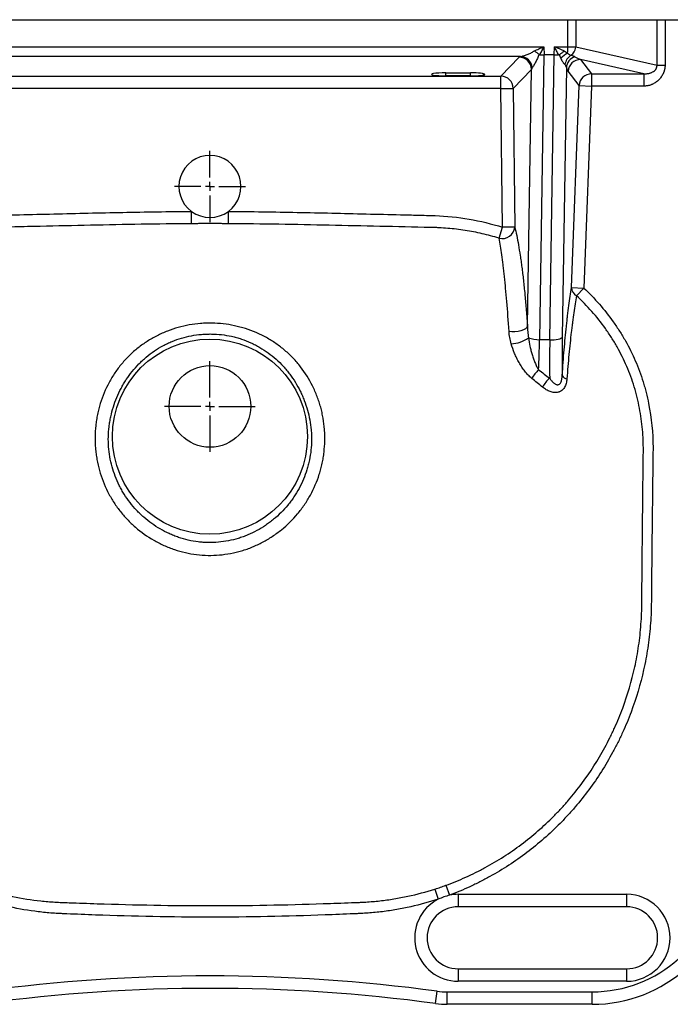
# Model space of a CAD drawing. Header units: millimetres. Extents: x 3 to 415, y 5 to 292.
# Tile 4 of 10: x 68 to 120, y 110 to 189. Entities that reach past the tile are written whole.
import ezdxf

# ---------------------------------------------------------------- set-up
doc = ezdxf.new("R2010")
doc.units = ezdxf.units.MM
doc.layers.add('FORMAT', color=179, linetype='Continuous')

# ---------------------------------------------------------------- blocks, each defined once
blk = doc.blocks.new('SW_CENTERMARKSYMBOL_2')
at = {"layer": 'FORMAT', "color": 0}
for p, q in [((0, 0.726), (0, 3.649)), ((-0.726, 0), (-3.649, 0)), ((0, 0), (-0.363, 0)), ((0, 0), (0, 0.363)), ((0, 0), (0, -0.363)), ((0, 0), (0.363, 0)), ((0.726, 0), (3.649, 0)), ((0, -0.726), (0, -3.649))]:
    blk.add_line(p, q, dxfattribs=at)
blk = doc.blocks.new('SW_CENTERMARKSYMBOL_3')
at = {"layer": 'FORMAT', "color": 0}
for p, q in [((0, 0.726), (0, 2.863)), ((-0.726, 0), (-2.863, 0)), ((0, 0), (-0.363, 0)), ((0, 0), (0, 0.363)), ((0, 0), (0, -0.363)), ((0, 0), (0.363, 0)), ((0.726, 0), (2.863, 0)), ((0, -0.726), (0, -2.863))]:
    blk.add_line(p, q, dxfattribs=at)

msp = doc.modelspace()

# ---------------------------------------------------------------- linework, layer by layer
at = {"color": 7, "linetype": 'Continuous', "lineweight": 25}
for p, q in [((54.119, 189.4635), (111.7815, 189.4635)), ((111.7815, 187.2892), (111.7815, 189.4635)), ((111.7815, 189.4635), (112.4289, 189.4635)), ((112.4289, 189.4635), (112.4289, 187.2892)), ((112.4289, 189.4635), (118.9722, 189.4635)), ((118.9722, 185.8143), (118.9722, 189.4635)), ((118.9722, 189.4635), (119.6196, 189.4635)), ((119.6196, 189.4635), (119.6196, 185.8143)), ((119.6196, 189.4635), (142.6645, 189.4635)), ((56.041, 187.2849), (109.8595, 187.2849)), ((109.8595, 187.2849), (109.8669, 186.6364)), ((110.6864, 186.6236), (110.7117, 187.2849)), ((110.7117, 187.2849), (111.7813, 187.2849)), ((111.7813, 187.2849), (112.4258, 187.2419)), ((111.7815, 187.2892), (112.4289, 187.2892)), ((112.4289, 187.2892), (118.9722, 185.8143)), ((107.9794, 186.5035), (57.9211, 186.5035)), ((106.3938, 184.9148), (107.8554, 186.4462)), ((109.8633, 186.6365), (109.503, 163.6954)), ((110.6864, 186.6236), (109.8669, 186.6364)), ((110.329, 163.6824), (110.6894, 186.6235)), ((111.6697, 185.6046), (111.3287, 163.9024)), ((117.9183, 185.11), (112.8026, 186.263)), ((112.8026, 186.263), (113.6862, 185.11)), ((59.5067, 184.9148), (106.3938, 184.9148)), ((101.9503, 185.181), (103.9503, 185.181)), ((103.9503, 184.9408), (101.9503, 184.9408)), ((106.3938, 183.9203), (106.3938, 184.9148)), ((108.8503, 185.4631), (107.3886, 183.9316)), ((108.5258, 164.809), (108.8503, 185.4631)), ((112.6905, 184.1536), (111.8069, 185.3067)), ((113.6862, 185.11), (117.9183, 185.11)), ((113.6862, 185.11), (113.6862, 184.1155)), ((112.0677, 167.8958), (112.6905, 184.1536)), ((112.6905, 184.1536), (113.6862, 184.1155)), ((113.6862, 184.1155), (113.0634, 167.8577)), ((117.9183, 184.1155), (113.6862, 184.1155)), ((106.3938, 183.9203), (59.5067, 183.9203)), ((106.3938, 183.9203), (107.3886, 183.9316)), ((106.5213, 172.7514), (106.3938, 183.9203)), ((107.3886, 183.9316), (107.5161, 172.7628)), ((81.4684, 173.0319), (81.463, 174.0255)), ((84.4321, 173.0319), (84.4375, 174.0255)), ((106.2437, 171.867), (106.5213, 172.7514)), ((107.5161, 172.7628), (106.5213, 172.7514)), ((112.0677, 167.8958), (113.0634, 167.8577)), ((112.4821, 167.2372), (113.0634, 167.8577)), ((110.329, 163.6824), (109.503, 163.6954)), ((101.9578, 119.7595), (102.2544, 118.9651)), ((101.083, 119.4607), (101.3502, 118.6478)), ((102.9503, 119.035), (102.9503, 118.035)), ((102.9503, 119.035), (116.5217, 119.035)), ((116.5217, 119.035), (116.5217, 118.035)), ((116.5217, 118.035), (102.9503, 118.035)), ((102.9503, 113.035), (102.9503, 112.035)), ((102.9503, 113.035), (116.5217, 113.035)), ((116.5217, 113.035), (116.5217, 112.035)), ((116.5217, 112.035), (102.9503, 112.035)), ((101.1172, 110.2421), (101.2511, 111.2331)), ((102.0734, 111.1778), (113.7399, 111.1778)), ((102.0734, 110.1778), (102.0734, 111.1778)), ((113.7399, 110.1778), (113.7399, 111.1778)), ((113.7399, 110.1778), (102.0734, 110.1778))]:
    msp.add_line(p, q, dxfattribs=at)
at = {"color": 8, "linetype": 'Continuous', "lineweight": 25}
for p, q in [((101.9503, 184.9408), (101.9503, 185.181)), ((103.9503, 184.9408), (103.9503, 185.181))]:
    msp.add_line(p, q, dxfattribs=at)
at = {"color": 7, "linetype": 'Continuous', "lineweight": 25, "flags": 128}
for points in [[(108.5258, 164.809), (108.4746, 164.6905), (108.3652, 164.5787), (108.2043, 164.4803), (108.0018, 164.4015), (107.7703, 164.3472), (107.5241, 164.3207), (107.2782, 164.3235), (107.048, 164.3557)], [(110.329, 163.6824), (110.5134, 163.6839), (110.6916, 163.6943), (110.8576, 163.713), (111.0055, 163.7396), (111.1304, 163.7731), (111.228, 163.8123), (111.2949, 163.8559), (111.3287, 163.9024)]]:
    msp.add_lwpolyline(points, dxfattribs=at)
at = {"color": 7, "linetype": 'Continuous', "lineweight": 25}
for centre, radius in [((82.9503, 155.8921), 7.8571), ((82.9503, 158.3207), 3.2857)]:
    msp.add_circle(centre, radius, dxfattribs=at)
for centre, radius, start, end in [((107.8434, 185.4392), 1.0071, 1.359946, 89.315309), ((107.9111, 185.4993), 1.0065, 5.010238, 86.106444), ((112.5784, 185.1833), 1.7878, 116.972833, 139.049583), ((112.5906, 185.7099), 1.0463, 121.958826, 171.854922), ((112.6653, 185.5367), 0.9979, 108.516212, 176.096496), ((112.8115, 185.2573), 1.0058, 90.503196, 177.187985), ((106.3818, 183.9077), 1.0071, 1.359946, 89.315309), ((113.695, 184.1043), 1.0058, 90.503196, 177.187985), ((82.9503, 176.035), 2.5, 306.505598, 233.494402), ((82.9503, 176.035), 2.5, 233.494402, 306.505598), ((106.4954, 172.8611), 1.0254, 255.79406, 354.500649), ((112.8919, 167.9547), 0.8263, 184.085824, 240.266887), ((107.1113, 165.9325), 2.5672, 272.597636, 305.81379), ((109.438, 165.9478), 2.2533, 248.538981, 271.652806), ((111.3945, 159.1542), 2.8826, 132.832916, 150.465459), ((111.9718, 158.6857), 2.5225, 130.8405, 151.750198), ((111.7909, 161.0604), 0.5245, 208.906351, 261.164709), ((113.7399, 121.6064), 10.4286, 270, 353.62063), ((113.7399, 121.6064), 11.4286, 270, 353.62063), ((102.9503, 115.535), 3.5, 90, 101.468064), ((116.5217, 115.535), 3.5, 270, 90), ((102.9503, 115.535), 3.5, 117.203802, 270), ((102.9503, 115.535), 2.5, 90, 270), ((116.5217, 115.535), 2.5, 270, 90), ((82.9503, -24.2508), 136.7143, 82.307188, 97.692812), ((82.9503, -24.2508), 135.7143, 82.307188, 97.692812), ((102.0734, 117.3207), 6.1429, 262.307188, 270), ((102.0734, 117.3207), 7.1429, 262.307188, 270)]:
    msp.add_arc(centre, radius, start, end, dxfattribs=at)
for centre, major_axis, ratio, start_param, end_param in [((111.736, 187.2849), (0.0048, 0.7857), 0.0577296, 4.0092807, 4.7127404), ((111.7027, 187.2924), (0.0772, -0.0174), 0.9022237, 0.1400929, 0.2006226), ((111.736, 187.2849), (0.1524, 0.7708), 0.8777942, 3.8116954, 4.8292628), ((111.7027, 187.2924), (0.1728, 0.7665), 0.9209645, 4.8524818, 4.9130116), ((109.8444, 186.4237), (2.0003, 0.0013), 0.111918, 2.7715598, 3.035041), ((109.8654, 186.7678), (1.0001, -0.0021), 0.1312768, 4.365894, 4.7106087), ((109.9096, 182.8922), (-0.0505, 3.7442), 0.2670444, 6.2753843, 6.2789449), ((110.5431, 182.8823), (0.1498, 3.7411), 0.2670792, 0.0035304, 0.0064944), ((110.6914, 186.7548), (0.9997, -0.027), 0.1312768, 4.713871, 5.077523), ((112.9039, 187.0216), (1.2834, -0.6107), 0.5196928, 4.5211141, 4.8781286), ((109.8444, 185.4292), (1.0003, 0.0264), 0.4813459, 2.7531336, 3.0166148), ((111.9082, 187.0598), (-0.0246, 1.8333), 0.23048, 2.4846059, 2.8416203), ((101.9503, 185.0609), (1.1429, 0), 0.1051042, 1.5707963, 4.712389), ((103.9503, 185.0609), (1.1429, 0), 0.1051042, 4.712389, 7.8539816), ((108.5096, 166.5173), (-0.0993, 10.8741), 0.0921461, 4.2077932, 4.4490389), ((111.2366, 166.4744), (0.395, 10.8664), 0.0767168, 1.8334395, 2.1453946), ((112.2323, 166.4363), (0.3795, 9.8665), 0.0844809, 1.8337786, 2.181234)]:
    msp.add_ellipse(centre, major_axis=major_axis, ratio=ratio, start_param=start_param, end_param=end_param, dxfattribs=at)
for points, knots in [([(109.0658, 186.9522), (109.1969, 187.0068), (109.329, 187.0621), (109.5938, 187.1732), (109.7266, 187.229), (109.8595, 187.2849)], [0, 0, 0, 0, 0.5, 0.5, 1, 1, 1, 1]), ([(109.5255, 186.645), (109.5809, 186.7506), (109.6365, 186.8571), (109.7478, 187.0705), (109.8036, 187.1776), (109.8595, 187.2849)], [0, 0, 0, 0, 0.5, 0.5, 1, 1, 1, 1]), ([(111.5217, 186.9368), (111.3881, 186.9938), (111.2533, 187.0517), (110.983, 187.1679), (110.8475, 187.2263), (110.7117, 187.2849)], [0, 0, 0, 0, 0.5, 0.5, 1, 1, 1, 1]), ([(111.0451, 186.6226), (110.9899, 186.7317), (110.9343, 186.842), (110.8232, 187.0628), (110.7676, 187.1737), (110.7117, 187.2849)], [0, 0, 0, 0, 0.5, 0.5, 1, 1, 1, 1]), ([(107.9794, 186.5035), (108.0157, 186.5081), (108.0555, 186.5158), (108.1395, 186.5355), (108.1837, 186.5474), (108.3185, 186.5873), (108.4123, 186.6193), (108.6036, 186.6925), (108.7005, 186.7333), (108.8434, 186.8037), (108.8905, 186.8287), (108.9589, 186.8703), (108.9813, 186.8849), (109.0249, 186.9164), (109.046, 186.9332), (109.0658, 186.9522)], [0, 0, 0, 0, 0.125, 0.125, 0.25, 0.25, 0.5, 0.5, 0.75, 0.75, 0.875, 0.875, 0.9375, 0.9375, 1, 1, 1, 1]), ([(109.4461, 186.6763), (109.4141, 186.562), (109.3732, 186.4533), (109.2847, 186.2439), (109.237, 186.1436), (109.1404, 185.9537), (109.0917, 185.8649), (109.0212, 185.7456), (108.998, 185.7079), (108.9537, 185.6404), (108.9327, 185.6107), (108.9138, 185.5872)], [0, 0, 0, 0, 0.25, 0.25, 0.5, 0.5, 0.75, 0.75, 0.875, 0.875, 1, 1, 1, 1]), ([(109.4461, 186.6763), (109.3876, 186.7283), (109.3266, 186.7775), (109.2313, 186.847), (109.1988, 186.8694), (109.1492, 186.9017), (109.1326, 186.9122), (109.0993, 186.9326), (109.0824, 186.9427), (109.0658, 186.9522)], [0, 0, 0, 0, 0.5, 0.5, 0.75, 0.75, 0.875, 0.875, 1, 1, 1, 1]), ([(109.5255, 186.645), (109.5112, 186.6457), (109.4971, 186.6483), (109.4698, 186.6587), (109.4574, 186.6663), (109.4461, 186.6763)], [0, 0, 0, 0, 0.5, 0.5, 1, 1, 1, 1]), ([(111.128, 186.654), (111.1162, 186.6435), (111.1031, 186.6356), (111.0746, 186.6252), (111.06, 186.6229), (111.0451, 186.6226)], [0, 0, 0, 0, 0.5, 0.5, 1, 1, 1, 1]), ([(111.128, 186.654), (111.1883, 186.7077), (111.2513, 186.7584), (111.3501, 186.8296), (111.3838, 186.8526), (111.4352, 186.8856), (111.4524, 186.8962), (111.4869, 186.917), (111.5045, 186.9272), (111.5217, 186.9368)], [0, 0, 0, 0, 0.5, 0.5, 0.75, 0.75, 0.875, 0.875, 1, 1, 1, 1]), ([(111.5548, 185.8581), (111.5277, 185.8794), (111.4989, 185.9076), (111.4551, 185.9579), (111.4404, 185.976), (111.411, 186.0149), (111.3962, 186.0357), (111.3243, 186.1438), (111.2718, 186.2442), (111.2281, 186.355)], [0, 0, 0, 0, 0.25, 0.25, 0.375, 0.375, 0.5, 0.5, 1, 1, 1, 1]), ([(111.5217, 186.9368), (111.5577, 186.9028), (111.5984, 186.8744), (111.6814, 186.8224), (111.7242, 186.7988), (111.7675, 186.7766)], [0, 0, 0, 0, 0.5, 0.5, 1, 1, 1, 1]), ([(111.7675, 186.7766), (111.8113, 186.7221), (111.8605, 186.6818), (111.9563, 186.6223), (112.0004, 186.6049), (112.0367, 186.5976)], [0, 0, 0, 0, 0.5, 0.5, 1, 1, 1, 1]), ([(112.0367, 186.5976), (112.1015, 186.585), (112.1596, 186.5684), (112.2633, 186.5293), (112.3089, 186.5068), (112.3483, 186.4829)], [0, 0, 0, 0, 0.5, 0.5, 1, 1, 1, 1]), ([(111.6697, 185.6046), (111.665, 185.654), (111.6545, 185.7019), (111.6274, 185.7672), (111.6164, 185.7879), (111.5895, 185.826), (111.5736, 185.8434), (111.5548, 185.8581)], [0, 0, 0, 0, 0.5, 0.5, 0.75, 0.75, 1, 1, 1, 1]), ([(117.9183, 185.11), (117.9312, 185.1095), (117.9576, 185.1086), (117.9979, 185.1086), (118.0398, 185.1096), (118.0833, 185.1119), (118.1432, 185.1167), (118.2185, 185.1261), (118.309, 185.1429), (118.3967, 185.165), (118.4789, 185.1922), (118.5516, 185.2219), (118.646, 185.2685), (118.755, 185.3406), (118.8441, 185.4331), (118.8931, 185.5062), (118.9187, 185.5535), (118.9396, 185.6027), (118.9557, 185.6537), (118.9666, 185.7062), (118.9727, 185.76), (118.9724, 185.7961), (118.9722, 185.8143)], [0, 0, 0, 0, 0.0273892, 0.0560894, 0.0861019, 0.1174282, 0.1500692, 0.2162647, 0.2827295, 0.3524156, 0.4158716, 0.4731446, 0.524299, 0.6448006, 0.7504685, 0.7869764, 0.8227924, 0.8581535, 0.8933054, 0.9284986, 0.9639823, 1, 1, 1, 1]), ([(119.6196, 185.8143), (119.6195, 185.7984), (119.6192, 185.7665), (119.617, 185.7188), (119.6135, 185.6713), (119.6086, 185.624), (119.6022, 185.5769), (119.5945, 185.53), (119.5853, 185.4834), (119.5747, 185.4369), (119.5627, 185.3907), (119.5493, 185.3447), (119.5345, 185.2988), (119.5183, 185.2533), (119.5007, 185.2079), (119.4816, 185.1627), (119.4262, 185.0408), (119.3154, 184.8499), (119.1177, 184.6155), (118.8845, 184.4167), (118.6817, 184.2986), (118.534, 184.234), (118.4493, 184.2023), (118.3635, 184.1755), (118.2766, 184.1536), (118.1886, 184.1365), (118.0995, 184.1244), (118.0093, 184.1168), (117.9487, 184.1159), (117.9183, 184.1155)], [0, 0, 0, 0, 0.0180166, 0.035969, 0.0538731, 0.0717446, 0.0895998, 0.1074546, 0.1253252, 0.1432276, 0.1611776, 0.1791912, 0.197284, 0.2154715, 0.2337688, 0.2521909, 0.2707524, 0.3847931, 0.4998146, 0.6150596, 0.7287404, 0.7629753, 0.7969104, 0.8306475, 0.8642902, 0.897943, 0.9317103, 0.9656955, 1, 1, 1, 1]), ([(118.9722, 185.8143), (119.0008, 185.8143), (119.038, 185.8143), (119.1271, 185.8143), (119.1789, 185.8143), (119.2928, 185.8143), (119.3549, 185.8143), (119.4845, 185.8143), (119.5521, 185.8143), (119.6196, 185.8143)], [0, 0, 0, 0, 0.25, 0.25, 0.5, 0.5, 0.75, 0.75, 1, 1, 1, 1]), ([(117.9183, 185.11), (117.9183, 185.0983), (117.9183, 185.0668), (117.9183, 184.9849), (117.9183, 184.9519), (117.9183, 184.8755), (117.9183, 184.8321), (117.9183, 184.737), (117.9183, 184.6854), (117.9183, 184.5767), (117.9183, 184.5198), (117.9183, 184.3461), (117.9183, 184.227), (117.9183, 184.1155)], [0, 0, 0, 0, 0.25, 0.25, 0.375, 0.375, 0.5, 0.5, 0.625, 0.625, 0.75, 0.75, 1, 1, 1, 1]), ([(59.3792, 172.7514), (60.2743, 173.0323), (61.1766, 173.2482), (62.9948, 173.5592), (63.9106, 173.6542), (65.0636, 173.6991), (65.2947, 173.7034), (65.7567, 173.7141), (65.9877, 173.7196), (66.6807, 173.7359), (67.1427, 173.7469), (68.5285, 173.7802), (69.4524, 173.8028), (72.2241, 173.87), (74.0719, 173.9144), (77.7675, 173.9873), (79.6153, 174.0154), (81.463, 174.0255)], [0, 0, 0, 0, 0.125, 0.125, 0.25, 0.25, 0.28125, 0.28125, 0.3125, 0.3125, 0.375, 0.375, 0.5, 0.5, 0.75, 0.75, 1, 1, 1, 1]), ([(84.4375, 174.0255), (86.2878, 174.0154), (88.1381, 173.9872), (91.8387, 173.9142), (93.6889, 173.8697), (96.4643, 173.8024), (97.3894, 173.7798), (98.7771, 173.7464), (99.2397, 173.7354), (99.9335, 173.7191), (100.1648, 173.7137), (100.6274, 173.7029), (100.8588, 173.6984), (102.0124, 173.6524), (102.9266, 173.5564), (104.7374, 173.2451), (105.634, 173.0299), (106.5213, 172.7514)], [0, 0, 0, 0, 0.25, 0.25, 0.5, 0.5, 0.625, 0.625, 0.6875, 0.6875, 0.71875, 0.71875, 0.75, 0.75, 0.875, 0.875, 1, 1, 1, 1]), ([(81.4684, 173.0319), (78.756, 173.0178), (76.0436, 172.9669), (71.975, 172.8803), (70.6188, 172.8497), (68.5845, 172.8046), (67.9064, 172.7897), (66.8892, 172.7677), (66.5502, 172.7605), (66.0416, 172.7497), (65.7873, 172.7444), (65.4907, 172.7382), (65.3423, 172.7352), (65.2682, 172.7336), (65.2364, 172.733), (65.2152, 172.7325), (65.2046, 172.7323), (65.194, 172.7321)], [0, 0, 0, 0, 0.5, 0.5, 0.75, 0.75, 0.875, 0.875, 0.9375, 0.9375, 0.96875, 0.984375, 0.9921875, 0.9960938, 0.9980469, 0.9980469, 1, 1, 1, 1]), ([(84.4321, 173.0319), (84.3084, 173.0325), (84.1853, 173.034), (83.9397, 173.0378), (83.8173, 173.0401), (83.5723, 173.0446), (83.4499, 173.0468), (83.2044, 173.05), (83.0813, 173.0509), (82.8343, 173.051), (82.7104, 173.0501), (82.4618, 173.047), (82.3381, 173.0448), (82.0906, 173.0402), (81.9669, 173.0379), (81.7183, 173.034), (81.5935, 173.0325), (81.4684, 173.0319)], [0, 0, 0, 0, 0.125, 0.125, 0.25, 0.25, 0.375, 0.375, 0.5, 0.5, 0.625, 0.625, 0.75, 0.75, 0.875, 0.875, 1, 1, 1, 1]), ([(100.7065, 172.7321), (99.3503, 172.76), (97.9941, 172.7896), (95.2817, 172.8497), (93.9255, 172.8803), (89.8569, 172.9669), (87.1445, 173.0178), (84.4321, 173.0319)], [0, 0, 0, 0, 0.25, 0.25, 0.5, 0.5, 1, 1, 1, 1]), ([(106.2437, 171.867), (105.7947, 172.0044), (105.3415, 172.1253), (104.427, 172.3347), (103.9654, 172.4231), (103.04, 172.5668), (102.5757, 172.6223), (101.8766, 172.6815), (101.6432, 172.6972), (101.2924, 172.7148), (101.1169, 172.7221), (100.9118, 172.728), (100.8092, 172.7303), (100.7652, 172.7311), (100.7359, 172.7316), (100.7212, 172.7319), (100.7065, 172.7321)], [0, 0, 0, 0, 0.25, 0.25, 0.5, 0.5, 0.75, 0.75, 0.875, 0.875, 0.9375, 0.96875, 0.984375, 0.9921875, 0.9921875, 1, 1, 1, 1]), ([(107.5161, 172.7628), (107.6152, 172.338), (107.7121, 171.8646), (107.8532, 171.0626), (107.8995, 170.7798), (107.9679, 170.3295), (107.9905, 170.1749), (108.0351, 169.8581), (108.0572, 169.6958), (108.1006, 169.3633), (108.122, 169.193), (108.1642, 168.8442), (108.185, 168.6653), (108.2463, 168.1177), (108.2855, 167.7388), (108.3977, 166.559), (108.4656, 165.7154), (108.5258, 164.809)], [0, 0, 0, 0, 0.25, 0.25, 0.375, 0.375, 0.4375, 0.4375, 0.5, 0.5, 0.5625, 0.5625, 0.625, 0.625, 0.75, 0.75, 1, 1, 1, 1]), ([(107.048, 164.3557), (106.994, 165.2171), (106.9352, 166.0171), (106.8416, 167.1339), (106.8095, 167.4922), (106.7599, 168.0096), (106.7432, 168.1783), (106.7095, 168.5074), (106.6925, 168.6679), (106.6583, 168.9813), (106.641, 169.1342), (106.6063, 169.4325), (106.5888, 169.578), (106.5356, 170.0017), (106.4998, 170.2677), (106.3916, 171.022), (106.3184, 171.4671), (106.2437, 171.867)], [0, 0, 0, 0, 0.25, 0.25, 0.375, 0.375, 0.4375, 0.4375, 0.5, 0.5, 0.5625, 0.5625, 0.625, 0.625, 0.75, 0.75, 1, 1, 1, 1]), ([(113.0634, 167.8577), (113.5064, 167.4427), (113.9268, 167.0082), (114.7223, 166.0998), (115.0973, 165.6259), (115.5368, 165.0081), (115.6232, 164.8832), (115.7922, 164.6322), (115.8749, 164.5058), (116.1177, 164.1242), (116.2725, 163.8664), (116.7157, 163.0832), (116.983, 162.5478), (117.4604, 161.4501), (117.6704, 160.8878), (117.8956, 160.1674), (117.9388, 160.0224), (118.0213, 159.7307), (118.0607, 159.5838), (118.1722, 159.1436), (118.2377, 158.8495), (118.5282, 157.3764), (118.647, 156.1901), (118.6493, 154.8464), (118.6471, 154.6969), (118.6433, 154.398), (118.6376, 153.9497), (118.6244, 152.9036), (118.6135, 152.0069), (118.5922, 150.2136), (118.5786, 149.0181), (118.5529, 146.627), (118.5408, 145.4315), (118.5266, 143.937), (118.5224, 143.4887), (118.5183, 143.0403), (118.5156, 142.7414), (118.5146, 142.592), (118.5058, 141.8448), (118.4779, 141.2474), (118.4049, 140.3521), (118.3753, 140.0533), (118.3058, 139.4586), (118.266, 139.1626), (118.1317, 138.2789), (118.022, 137.6953), (117.634, 135.9609), (117.2971, 134.8264), (116.6729, 133.1576), (116.4448, 132.6068), (116.1342, 131.9255), (116.0708, 131.7895), (115.9418, 131.5191), (115.8761, 131.3847), (115.6761, 130.9836), (115.5383, 130.7192), (114.8281, 129.412), (114.1913, 128.4133), (113.1337, 126.9855), (112.7641, 126.5213), (112.1835, 125.8429), (111.9856, 125.6198), (111.581, 125.1796), (111.3737, 124.9622), (110.3216, 123.8971), (109.4285, 123.1141), (107.5417, 121.6835), (106.5479, 121.0359), (105.3712, 120.3863), (105.2396, 120.3152), (104.9748, 120.1753), (104.8414, 120.1064), (104.44, 119.9037), (104.1707, 119.7738), (103.3579, 119.4002), (102.8094, 119.1723), (102.2544, 118.9651)], [0, 0, 0, 0, 0.03125, 0.03125, 0.0625, 0.0625, 0.0703125, 0.0703125, 0.078125, 0.078125, 0.09375, 0.09375, 0.125, 0.125, 0.15625, 0.15625, 0.1640625, 0.1640625, 0.171875, 0.171875, 0.1875, 0.1875, 0.25, 0.25, 0.2578125, 0.2578125, 0.265625, 0.28125, 0.3125, 0.3125, 0.375, 0.375, 0.4375, 0.4375, 0.453125, 0.4609375, 0.4609375, 0.46875, 0.46875, 0.5, 0.5, 0.515625, 0.515625, 0.53125, 0.53125, 0.5625, 0.5625, 0.625, 0.625, 0.65625, 0.65625, 0.6640625, 0.6640625, 0.671875, 0.671875, 0.6875, 0.6875, 0.75, 0.75, 0.78125, 0.78125, 0.796875, 0.796875, 0.8125, 0.8125, 0.875, 0.875, 0.9375, 0.9375, 0.9453125, 0.9453125, 0.953125, 0.953125, 0.96875, 0.96875, 1, 1, 1, 1]), ([(111.3317, 160.8068), (111.3813, 161.5301), (111.4345, 162.2182), (111.5477, 163.533), (111.6076, 164.1595), (111.6863, 164.9071), (111.7022, 165.0551), (111.7343, 165.3456), (111.7504, 165.4883), (111.7991, 165.9084), (111.8319, 166.1783), (111.9313, 166.96), (111.9989, 167.4439), (112.0677, 167.8958)], [0, 0, 0, 0, 0.25, 0.25, 0.5, 0.5, 0.5625, 0.5625, 0.625, 0.625, 0.75, 0.75, 1, 1, 1, 1]), ([(101.9578, 119.7595), (102.4988, 119.9563), (103.0337, 120.1735), (103.8265, 120.5305), (104.0892, 120.6546), (104.4809, 120.8488), (104.611, 120.9148), (104.8693, 121.0489), (104.9976, 121.117), (106.1455, 121.7401), (107.1152, 122.3631), (108.9564, 123.7432), (109.828, 124.5), (110.752, 125.4286), (110.854, 125.5329), (111.0557, 125.7431), (111.1554, 125.8489), (111.4513, 126.1687), (111.6442, 126.3849), (112.2101, 127.0425), (112.5701, 127.4927), (113.6, 128.8782), (114.2195, 129.8482), (114.9093, 131.1191), (115.043, 131.3763), (115.2372, 131.7664), (115.3008, 131.8972), (115.4259, 132.1602), (115.4874, 132.2925), (115.7881, 132.9549), (116.0085, 133.4904), (116.6106, 135.1133), (116.9338, 136.2167), (117.3025, 137.9039), (117.4059, 138.4717), (117.5312, 139.3316), (117.5681, 139.6196), (117.6317, 140.1983), (117.6585, 140.4888), (117.7231, 141.3595), (117.7456, 141.9403), (117.7477, 142.5579), (117.7481, 142.5942), (117.7487, 142.6668), (117.7496, 142.7758), (117.7517, 143.0301), (117.756, 143.5386), (117.7699, 145.1368), (117.7834, 146.5897), (117.8176, 150.0765), (117.8426, 152.401), (117.8709, 154.871), (117.8704, 155.0161), (117.8661, 155.3062), (117.8622, 155.4511), (117.8449, 155.8854), (117.826, 156.1744), (117.7483, 157.0399), (117.6677, 157.6149), (117.504, 158.4743), (117.4426, 158.7603), (117.3022, 159.331), (117.2234, 159.6166), (116.9649, 160.4606), (116.7629, 161.0091), (116.3019, 162.0791), (116.0431, 162.6005), (115.613, 163.3627), (115.4627, 163.6135), (115.1479, 164.1083), (114.9833, 164.3525), (114.4693, 165.0737), (114.1033, 165.534), (113.3264, 166.4151), (112.9154, 166.8359), (112.4821, 167.2372)], [0, 0, 0, 0, 0.03125, 0.03125, 0.046875, 0.046875, 0.0546875, 0.0546875, 0.0625, 0.0625, 0.125, 0.125, 0.1875, 0.1875, 0.1953125, 0.1953125, 0.203125, 0.203125, 0.21875, 0.21875, 0.25, 0.25, 0.3125, 0.3125, 0.328125, 0.328125, 0.3359375, 0.3359375, 0.34375, 0.34375, 0.375, 0.375, 0.4375, 0.4375, 0.46875, 0.46875, 0.484375, 0.484375, 0.5, 0.5, 0.53125, 0.53125, 0.5332031, 0.5332031, 0.5351563, 0.5390625, 0.546875, 0.5625, 0.625, 0.625, 0.75, 0.75, 0.7578125, 0.7578125, 0.765625, 0.765625, 0.78125, 0.78125, 0.8125, 0.8125, 0.828125, 0.828125, 0.84375, 0.84375, 0.875, 0.875, 0.90625, 0.90625, 0.921875, 0.921875, 0.9375, 0.9375, 0.96875, 0.96875, 1, 1, 1, 1]), ([(112.4821, 167.2372), (112.409, 166.813), (112.3371, 166.3591), (112.2319, 165.6256), (112.1973, 165.3723), (112.1462, 164.978), (112.1295, 164.844), (112.0956, 164.5715), (112.0787, 164.4327), (111.9956, 163.7296), (111.9324, 163.1364), (111.8436, 162.1938), (111.8152, 161.8728), (111.7608, 161.2177), (111.7349, 160.8835), (111.7103, 160.5421)], [0, 0, 0, 0, 0.25, 0.25, 0.375, 0.375, 0.4375, 0.4375, 0.5, 0.5, 0.75, 0.75, 0.875, 0.875, 1, 1, 1, 1]), ([(81.8757, 146.3944), (81.2652, 146.468), (80.6705, 146.6025), (79.9465, 146.8447), (79.8026, 146.8968), (79.5169, 147.0087), (79.3756, 147.0686), (78.9582, 147.2571), (78.6879, 147.3954), (77.9003, 147.8473), (77.406, 148.1975), (76.828, 148.6986), (76.7143, 148.8022), (76.4932, 149.0137), (76.3856, 149.1217), (76.0715, 149.4528), (75.8737, 149.6828), (75.501, 150.1608), (75.3261, 150.4089), (75.0812, 150.7949), (75.0025, 150.9258), (74.851, 151.1925), (74.7785, 151.3278), (74.4342, 152.0092), (74.2148, 152.5742), (73.9682, 153.4509), (73.8998, 153.7481), (73.8186, 154.2014), (73.7948, 154.3529), (73.755, 154.6555), (73.7388, 154.8069), (73.6761, 155.5634), (73.6837, 156.1686), (73.7647, 156.9252), (73.7845, 157.0765), (73.8314, 157.3792), (73.859, 157.5307), (73.9211, 157.8306), (73.9555, 157.9793), (74.0121, 158.2006), (74.0317, 158.2741), (74.0733, 158.4203), (74.0949, 158.4931), (74.2974, 159.1454), (74.5312, 159.706), (74.8959, 160.381), (74.9725, 160.5146), (75.1313, 160.7763), (75.2137, 160.9047), (75.4699, 161.2826), (75.6526, 161.525), (76.0416, 161.9907), (76.248, 162.2139), (76.5759, 162.534), (76.6884, 162.6382), (76.9193, 162.8415), (77.0369, 162.9397), (77.3958, 163.2241), (77.6435, 163.4003), (78.1554, 163.7262), (78.419, 163.8769), (78.8264, 164.0835), (78.9642, 164.1492), (79.2439, 164.2741), (79.3861, 164.3334), (79.8147, 164.4999), (80.1039, 164.5962), (80.9816, 164.842), (81.58, 164.9494), (82.3449, 165.011), (82.4985, 165.0197), (82.8043, 165.0294), (82.9569, 165.0305), (83.4137, 165.0228), (83.7169, 165.0029), (84.3207, 164.9342), (84.6214, 164.8854), (85.0703, 164.7899), (85.22, 164.7542), (85.5169, 164.6758), (85.6641, 164.6331), (86.1018, 164.4943), (86.3884, 164.3877), (86.8106, 164.2067), (86.9501, 164.1428), (87.2263, 164.0078), (87.3622, 163.937), (87.6295, 163.7895), (87.7608, 163.7127), (88.019, 163.553), (88.1462, 163.4704), (88.5201, 163.2126), (88.7602, 163.0282), (89.222, 162.6344), (89.4438, 162.425), (89.7622, 162.0915), (89.8653, 161.9778), (90.0646, 161.7465), (90.161, 161.6287), (90.6268, 161.0292), (90.9486, 160.5166), (91.288, 159.8348), (91.3527, 159.6964), (91.4757, 159.4154), (91.534, 159.2728), (91.6428, 158.9868), (91.6936, 158.8429), (91.7881, 158.5535), (91.832, 158.4081), (91.9114, 158.1151), (91.9477, 157.9679), (92.0135, 157.6718), (92.0433, 157.523), (92.12, 157.0737), (92.1573, 156.7708), (92.1915, 156.3115), (92.1993, 156.1583), (92.2075, 155.8529), (92.2079, 155.7006), (92.1985, 155.2447), (92.1777, 154.9422), (92.125, 154.4905), (92.1038, 154.3403), (92.0542, 154.0407), (92.0262, 153.8911), (91.9625, 153.5928), (91.9269, 153.444), (91.8482, 153.1472), (91.8052, 153), (91.5738, 152.2725), (91.3348, 151.7155), (90.8969, 150.9169), (90.7376, 150.6568), (90.478, 150.2764), (90.3885, 150.1519), (90.2043, 149.9085), (90.1095, 149.7893), (89.6224, 149.2066), (89.1907, 148.7812), (88.598, 148.3009), (88.4768, 148.2075), (88.2289, 148.0259), (88.1032, 147.9385), (87.7211, 147.6863), (87.4596, 147.5314), (86.9231, 147.2477), (86.6482, 147.1189), (86.2257, 146.9453), (86.0829, 146.8913), (85.7939, 146.7898), (85.6473, 146.7424), (84.9128, 146.5256), (84.3162, 146.4137), (83.4079, 146.3364), (83.1029, 146.3259), (82.4882, 146.3365), (82.181, 146.3576), (81.8757, 146.3944)], [0, 0, 0, 0, 0.03125, 0.03125, 0.0390625, 0.0390625, 0.046875, 0.046875, 0.0625, 0.0625, 0.09375, 0.09375, 0.1015625, 0.1015625, 0.109375, 0.109375, 0.125, 0.125, 0.140625, 0.140625, 0.1484375, 0.1484375, 0.15625, 0.15625, 0.1875, 0.1875, 0.203125, 0.203125, 0.2109375, 0.2109375, 0.21875, 0.21875, 0.25, 0.25, 0.2578125, 0.2578125, 0.265625, 0.265625, 0.2734375, 0.2734375, 0.2773437, 0.2773437, 0.28125, 0.28125, 0.3125, 0.3125, 0.3203125, 0.3203125, 0.328125, 0.328125, 0.34375, 0.34375, 0.359375, 0.359375, 0.3671875, 0.3671875, 0.375, 0.375, 0.390625, 0.390625, 0.40625, 0.40625, 0.4140625, 0.4140625, 0.421875, 0.421875, 0.4375, 0.4375, 0.46875, 0.46875, 0.4765625, 0.4765625, 0.484375, 0.484375, 0.5, 0.5, 0.515625, 0.515625, 0.5234375, 0.5234375, 0.53125, 0.53125, 0.546875, 0.546875, 0.5546875, 0.5546875, 0.5625, 0.5625, 0.5703125, 0.5703125, 0.578125, 0.578125, 0.59375, 0.59375, 0.609375, 0.609375, 0.6171875, 0.6171875, 0.625, 0.625, 0.65625, 0.65625, 0.6640625, 0.6640625, 0.671875, 0.671875, 0.6796875, 0.6796875, 0.6875, 0.6875, 0.6953125, 0.6953125, 0.703125, 0.703125, 0.71875, 0.71875, 0.7265625, 0.7265625, 0.734375, 0.734375, 0.75, 0.75, 0.7578125, 0.7578125, 0.765625, 0.765625, 0.7734375, 0.7734375, 0.78125, 0.78125, 0.8125, 0.8125, 0.828125, 0.828125, 0.8359375, 0.8359375, 0.84375, 0.84375, 0.875, 0.875, 0.8828125, 0.8828125, 0.890625, 0.890625, 0.90625, 0.90625, 0.921875, 0.921875, 0.9296875, 0.9296875, 0.9375, 0.9375, 0.96875, 0.96875, 0.984375, 0.984375, 1, 1, 1, 1]), ([(82.0063, 147.4136), (82.1423, 147.397), (82.2785, 147.384), (82.5514, 147.3653), (82.6884, 147.3594), (83.0986, 147.3528), (83.37, 147.3629), (84.1779, 147.4345), (84.7083, 147.5372), (85.3608, 147.7358), (85.4909, 147.7792), (85.747, 147.872), (85.8733, 147.9216), (86.2478, 148.0794), (86.4914, 148.1962), (86.9668, 148.4527), (87.1986, 148.5925), (87.5372, 148.8197), (87.6487, 148.8985), (87.8678, 149.0616), (87.975, 149.1455), (88.4989, 149.5764), (88.8804, 149.9576), (89.3106, 150.4795), (89.3942, 150.5861), (89.5568, 150.8041), (89.6359, 150.9156), (89.8643, 151.2554), (90.0044, 151.4876), (90.3893, 152.2006), (90.5988, 152.6978), (90.8009, 153.3471), (90.8384, 153.4787), (90.9068, 153.7429), (90.9377, 153.8753), (91.0205, 154.2736), (91.0626, 154.5404), (91.12, 155.0765), (91.1353, 155.3458), (91.1385, 155.7517), (91.1362, 155.8874), (91.1249, 156.1592), (91.1159, 156.2959), (91.079, 156.7037), (91.0413, 156.9724), (90.9412, 157.504), (90.8795, 157.7671), (90.7319, 158.2874), (90.6468, 158.5449), (90.501, 158.9269), (90.4492, 159.0538), (90.3404, 159.3038), (90.2833, 159.4271), (89.9843, 160.0351), (89.7024, 160.4946), (89.295, 161.0344), (89.2108, 161.1406), (89.0366, 161.3495), (88.9465, 161.4524), (88.669, 161.7538), (88.4757, 161.9441), (88.0728, 162.3039), (87.8633, 162.4733), (87.4279, 162.7915), (87.2023, 162.9404), (86.8504, 163.1466), (86.7307, 163.2126), (86.4876, 163.3382), (86.3647, 163.3977), (85.9921, 163.566), (85.7386, 163.6648), (85.3504, 163.7932), (85.2198, 163.8327), (84.9558, 163.905), (84.8229, 163.9378), (84.4241, 164.0252), (84.1568, 164.0696), (83.6199, 164.1315), (83.3502, 164.1491), (82.9437, 164.1554), (82.8079, 164.1542), (82.5357, 164.145), (82.3989, 164.137), (81.7182, 164.0797), (81.1869, 163.9806), (80.4096, 163.7516), (80.1538, 163.6619), (79.7754, 163.5061), (79.6499, 163.4505), (79.4035, 163.3335), (79.2823, 163.272), (78.9247, 163.0786), (78.6943, 162.9376), (78.2485, 162.6332), (78.0329, 162.47), (77.7206, 162.2085), (77.6184, 162.1185), (77.4177, 161.9328), (77.3198, 161.8376), (77.0344, 161.5462), (76.8547, 161.3438), (76.516, 160.923), (76.3569, 160.7046), (76.1336, 160.365), (76.0618, 160.2499), (75.9233, 160.0156), (75.8564, 159.8961), (75.5373, 159.2925), (75.3312, 158.7922), (75.0883, 158.0185), (75.0184, 157.7567), (74.9315, 157.3577), (74.9054, 157.2233), (74.8596, 156.9544), (74.84, 156.82), (74.7586, 156.1477), (74.7454, 155.6096), (74.8054, 154.8019), (74.8389, 154.5327), (74.9337, 153.9939), (74.9938, 153.7289), (75.2107, 152.9472), (75.4041, 152.4434), (75.708, 151.8357), (75.772, 151.7151), (75.906, 151.477), (75.9756, 151.36), (76.1923, 151.0154), (76.347, 150.794), (76.6768, 150.3673), (76.8518, 150.1621), (77.1296, 149.8666), (77.2247, 149.7702), (77.4202, 149.5815), (77.5207, 149.489), (78.0346, 149.0392), (78.474, 148.7247), (79.1737, 148.3183), (79.4138, 148.1938), (79.7844, 148.0238), (79.9098, 147.9698), (80.1634, 147.8682), (80.2911, 147.8209), (80.677, 147.6891), (80.9378, 147.6149), (81.4666, 147.4937), (81.7345, 147.4467), (82.0063, 147.4136)], [0, 0, 0, 0, 0.0078125, 0.0078125, 0.015625, 0.015625, 0.03125, 0.03125, 0.0625, 0.0625, 0.0703125, 0.0703125, 0.078125, 0.078125, 0.09375, 0.09375, 0.109375, 0.109375, 0.1171875, 0.1171875, 0.125, 0.125, 0.15625, 0.15625, 0.1640625, 0.1640625, 0.171875, 0.171875, 0.1875, 0.1875, 0.21875, 0.21875, 0.2265625, 0.2265625, 0.234375, 0.234375, 0.25, 0.25, 0.265625, 0.265625, 0.2734375, 0.2734375, 0.28125, 0.28125, 0.296875, 0.296875, 0.3125, 0.3125, 0.328125, 0.328125, 0.3359375, 0.3359375, 0.34375, 0.34375, 0.375, 0.375, 0.3828125, 0.3828125, 0.390625, 0.390625, 0.40625, 0.40625, 0.421875, 0.421875, 0.4375, 0.4375, 0.4453125, 0.4453125, 0.453125, 0.453125, 0.46875, 0.46875, 0.4765625, 0.4765625, 0.484375, 0.484375, 0.5, 0.5, 0.515625, 0.515625, 0.5234375, 0.5234375, 0.53125, 0.53125, 0.5625, 0.5625, 0.578125, 0.578125, 0.5859375, 0.5859375, 0.59375, 0.59375, 0.609375, 0.609375, 0.625, 0.625, 0.6328125, 0.6328125, 0.640625, 0.640625, 0.65625, 0.65625, 0.671875, 0.671875, 0.6796875, 0.6796875, 0.6875, 0.6875, 0.71875, 0.71875, 0.734375, 0.734375, 0.7421875, 0.7421875, 0.75, 0.75, 0.78125, 0.78125, 0.796875, 0.796875, 0.8125, 0.8125, 0.84375, 0.84375, 0.8515625, 0.8515625, 0.859375, 0.859375, 0.875, 0.875, 0.890625, 0.890625, 0.8984375, 0.8984375, 0.90625, 0.90625, 0.9375, 0.9375, 0.953125, 0.953125, 0.9609375, 0.9609375, 0.96875, 0.96875, 0.984375, 0.984375, 1, 1, 1, 1]), ([(107.2277, 163.3679), (107.1813, 163.5364), (107.1418, 163.7031), (107.0802, 164.0324), (107.0581, 164.1952), (107.048, 164.3557)], [0, 0, 0, 0, 0.5, 0.5, 1, 1, 1, 1]), ([(108.5258, 164.809), (108.5306, 164.6497), (108.5418, 164.4901), (108.5721, 164.1707), (108.5914, 164.0108), (108.6135, 163.8507)], [0, 0, 0, 0, 0.5, 0.5, 1, 1, 1, 1]), ([(108.8865, 160.5752), (108.7831, 160.6588), (108.6851, 160.7499), (108.4976, 160.9438), (108.4081, 161.0467), (108.2793, 161.209), (108.2371, 161.2646), (108.1553, 161.3772), (108.1156, 161.4342), (108, 161.6074), (107.9274, 161.7254), (107.7901, 161.9663), (107.7255, 162.0891), (107.6037, 162.3392), (107.5463, 162.467), (107.3878, 162.8509), (107.2992, 163.1086), (107.2277, 163.3679)], [0, 0, 0, 0, 0.125, 0.125, 0.25, 0.25, 0.3125, 0.3125, 0.375, 0.375, 0.5, 0.5, 0.625, 0.625, 0.75, 0.75, 1, 1, 1, 1]), ([(108.6135, 163.8507), (108.6466, 163.6203), (108.6874, 163.3914), (108.7607, 163.0505), (108.7873, 162.9371), (108.8445, 162.7129), (108.8751, 162.6019), (108.9408, 162.3825), (108.9759, 162.274), (109.0513, 162.0599), (109.0917, 161.954), (109.1783, 161.7469), (109.2244, 161.6461), (109.3236, 161.4514), (109.3766, 161.3574), (109.4348, 161.2681)], [0, 0, 0, 0, 0.25, 0.25, 0.375, 0.375, 0.5, 0.5, 0.625, 0.625, 0.75, 0.75, 0.875, 0.875, 1, 1, 1, 1]), ([(111.7103, 160.5421), (111.7012, 160.4151), (111.682, 160.2926), (111.6343, 160.1177), (111.6152, 160.0609), (111.5697, 159.9509), (111.5434, 159.8982), (111.4841, 159.8001), (111.4511, 159.7543), (111.396, 159.6912), (111.3767, 159.6711), (111.3368, 159.6335), (111.3162, 159.6159), (111.2524, 159.5667), (111.2072, 159.5387), (111.1355, 159.5039), (111.1108, 159.4935), (111.0608, 159.4753), (111.0355, 159.4675), (110.9586, 159.4479), (110.9062, 159.4399), (110.7994, 159.433), (110.7446, 159.4342), (110.5814, 159.4502), (110.4731, 159.4771), (110.3111, 159.5369), (110.2575, 159.56), (110.1522, 159.6113), (110.1003, 159.6395), (109.9468, 159.7312), (109.8472, 159.8014), (109.7497, 159.8796)], [0, 0, 0, 0, 0.125, 0.125, 0.1875, 0.1875, 0.25, 0.25, 0.3125, 0.3125, 0.34375, 0.34375, 0.375, 0.375, 0.4375, 0.4375, 0.46875, 0.46875, 0.5, 0.5, 0.5625, 0.5625, 0.625, 0.625, 0.75, 0.75, 0.8125, 0.8125, 0.875, 0.875, 1, 1, 1, 1]), ([(110.3221, 160.594), (110.3641, 160.5311), (110.4077, 160.471), (110.4989, 160.3582), (110.5466, 160.3054), (110.6226, 160.2337), (110.6487, 160.2111), (110.7019, 160.1698), (110.7291, 160.1511), (110.7851, 160.1182), (110.8138, 160.1042), (110.8736, 160.0825), (110.9039, 160.0752), (110.9655, 160.07), (110.9969, 160.0723), (111.0583, 160.0897), (111.0875, 160.1044), (111.1424, 160.1473), (111.1676, 160.1753), (111.2106, 160.2389), (111.2287, 160.2741), (111.2596, 160.3497), (111.2725, 160.3901), (111.2933, 160.4713), (111.3015, 160.5124), (111.3214, 160.6369), (111.3284, 160.7214), (111.3317, 160.8068)], [0, 0, 0, 0, 0.125, 0.125, 0.25, 0.25, 0.3125, 0.3125, 0.375, 0.375, 0.4375, 0.4375, 0.5, 0.5, 0.5625, 0.5625, 0.625, 0.625, 0.6875, 0.6875, 0.75, 0.75, 0.8125, 0.8125, 0.875, 0.875, 1, 1, 1, 1]), ([(101.083, 119.4607), (101.2298, 119.5076), (101.3761, 119.5558), (101.6677, 119.6553), (101.813, 119.7068), (101.9578, 119.7595)], [0, 0, 0, 0, 0.5, 0.5, 1, 1, 1, 1]), ([(64.8175, 119.4607), (65.182, 119.3443), (65.5501, 119.2366), (66.1077, 119.0885), (66.2945, 119.0414), (66.67, 118.9517), (66.8589, 118.9091), (67.8052, 118.7083), (68.5626, 118.5874), (69.6995, 118.4636), (70.0786, 118.432), (70.5525, 118.4044), (70.6473, 118.3995), (70.837, 118.3909), (70.9318, 118.3874), (71.2162, 118.3763), (72.1644, 118.3397), (73.1126, 118.3058), (75.3884, 118.2315), (76.9057, 118.1912), (79.9406, 118.1362), (81.4582, 118.1215), (84.4937, 118.1219), (86.0117, 118.1369), (89.0479, 118.1925), (90.5661, 118.2331), (92.8437, 118.3078), (93.6029, 118.335), (94.5519, 118.3712), (94.7417, 118.3785), (94.979, 118.3878), (95.0264, 118.3895), (95.1214, 118.3935), (95.2637, 118.3999), (95.4061, 118.4076), (95.8808, 118.4364), (96.2606, 118.4691), (96.8305, 118.5327), (97.0207, 118.5564), (97.3992, 118.6083), (97.5877, 118.6366), (98.1513, 118.7283), (98.5242, 118.7986), (99.6347, 119.0365), (100.3642, 119.2311), (101.083, 119.4607)], [0, 0, 0, 0, 0.03125, 0.03125, 0.046875, 0.046875, 0.0625, 0.0625, 0.125, 0.125, 0.15625, 0.15625, 0.1640625, 0.1640625, 0.171875, 0.171875, 0.1875, 0.25, 0.25, 0.375, 0.375, 0.5, 0.5, 0.625, 0.625, 0.75, 0.75, 0.8125, 0.8125, 0.828125, 0.828125, 0.8320313, 0.8320313, 0.8359375, 0.84375, 0.84375, 0.875, 0.875, 0.890625, 0.890625, 0.90625, 0.90625, 0.9375, 0.9375, 1, 1, 1, 1]), ([(102.2544, 118.9651), (102.1006, 118.921), (101.9484, 118.8725), (101.647, 118.7668), (101.4978, 118.7095), (101.3502, 118.6478)], [0, 0, 0, 0, 0.5, 0.5, 1, 1, 1, 1]), ([(101.3502, 118.6478), (100.6218, 118.4084), (99.8825, 118.2038), (98.7568, 117.9505), (98.3788, 117.8751), (97.8074, 117.7755), (97.6163, 117.7446), (97.2325, 117.6875), (97.0397, 117.6612), (96.4611, 117.5895), (96.0755, 117.5515), (95.4972, 117.5089), (95.3045, 117.4971), (95.0155, 117.483), (94.9192, 117.479), (94.7265, 117.4707), (93.8595, 117.4336), (92.9925, 117.3991), (90.6807, 117.3149), (89.1397, 117.2694), (86.0579, 117.2069), (84.5171, 117.1901), (81.4361, 117.1897), (79.8958, 117.2062), (76.8156, 117.2679), (75.2757, 117.3132), (72.966, 117.3969), (72.1961, 117.4274), (71.33, 117.4641), (71.2338, 117.4682), (71.0413, 117.4764), (70.9451, 117.4804), (70.6564, 117.4937), (70.464, 117.505), (69.8868, 117.546), (69.5022, 117.5829), (68.3485, 117.7225), (67.5799, 117.854), (66.6198, 118.068), (66.4283, 118.1132), (66.0477, 118.2081), (65.8583, 118.2578), (65.2929, 118.4136), (64.9198, 118.5263), (64.5503, 118.6478)], [0, 0, 0, 0, 0.0625, 0.0625, 0.09375, 0.09375, 0.109375, 0.109375, 0.125, 0.125, 0.15625, 0.15625, 0.171875, 0.171875, 0.1796875, 0.1796875, 0.1875, 0.25, 0.25, 0.375, 0.375, 0.5, 0.5, 0.625, 0.625, 0.75, 0.75, 0.8125, 0.8125, 0.8203125, 0.8203125, 0.828125, 0.828125, 0.84375, 0.84375, 0.875, 0.875, 0.9375, 0.9375, 0.953125, 0.953125, 0.96875, 0.96875, 1, 1, 1, 1])]:
    msp.add_open_spline(points, degree=3, knots=knots, dxfattribs=at)
for points in [[(111.2281, 186.355), (111.1903, 186.4509), (111.1555, 186.5503), (111.128, 186.654)], [(109.4348, 161.2681), (109.7328, 161.0411), (110.0284, 160.8161), (110.3221, 160.594)], [(109.7497, 159.8796), (109.4642, 160.1086), (109.1767, 160.3407), (108.8865, 160.5752)]]:
    msp.add_open_spline(points, degree=3, dxfattribs=at)

# ---------------------------------------------------------------- block references
at = {"layer": 'FORMAT'}
for name, p in [('SW_CENTERMARKSYMBOL_3', (82.9503, 176.035)), ('SW_CENTERMARKSYMBOL_2', (82.9503, 158.3207))]:
    msp.add_blockref(name, p, dxfattribs=at)

doc.saveas('drawing.dxf')
